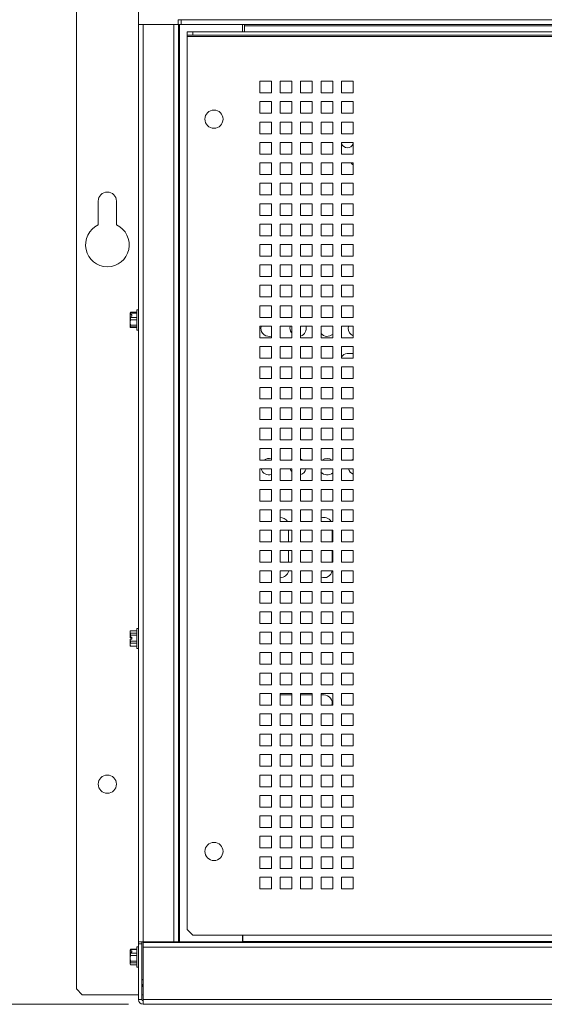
# Paper-space layout '3' of a CAD drawing. Header units: inches. Extents: x 1 to 109, y 1 to 85.
# Tile 34 of 44: x 38 to 47, y 49 to 65. Entities that reach past the tile are written whole.
import ezdxf

# ---------------------------------------------------------------- set-up
doc = ezdxf.new("R2010")
doc.units = ezdxf.units.IN
doc.header["$MEASUREMENT"] = 0
doc.styles.add('SLDTEXTSTYLE0', font='GOTHIC.TTF', dxfattribs={"width": 0.913})
doc.dimstyles.new('SLDDIMSTYLE0', dxfattribs={"dimtxt": 0.625, "dimasz": 0.65, "dimexe": 0, "dimexo": 0.0625, "dimgap": 0.15625, "dimtad": 0, "dimtih": 1, "dimtoh": 1, "dimrnd": 1e-09, "dimzin": 12, "dimdsep": 46, "dimtxsty": 'SLDTEXTSTYLE0', "dimsah": 1, "dimcen": 0.09, "dimadec": 0, "dimazin": 3, "dimtfac": 1, "dimtofl": 0, "dimtmove": 0, "dimatfit": 3, "dimfxl": 1, "dimfrac": 2, "dimtolj": 1, "dimtzin": 12, "dimarcsym": 0})

# ---------------------------------------------------------------- blocks, each defined once
blk = doc.blocks.new('_D_40')
at = {"color": 7, "linetype": 'Continuous', "lineweight": 0, "ltscale": 5}
for p, q in [((39.9, 72.156), (31.827, 72.156)), ((32.452, 72.156), (32.452, 62.49)), ((32.452, 48.512), (32.452, 61.498)), ((40.04, 48.512), (31.827, 48.512))]:
    blk.add_line(p, q, dxfattribs=at)
for points in [[(32.452, 72.156), (32.352, 71.506), (32.552, 71.506)], [(32.452, 48.512), (32.552, 49.162), (32.352, 49.162)]]:
    blk.add_solid(points, dxfattribs=at)
at = {"color": 7, "linetype": 'Continuous', "lineweight": 0, "ltscale": 5, "insert": (31.413, 62.296), "char_height": 0.625, "attachment_point": 1, "style": 'SLDTEXTSTYLE0'}
blk.add_mtext('23.64', dxfattribs=at)

psp = doc.layouts.new('3')

# ---------------------------------------------------------------- linework, layer by layer
at = {"color": 7, "linetype": 'Continuous', "lineweight": 15, "ltscale": 5}
for p, q in [((39.145, 48.776), (39.145, 65.903)), ((40.21, 65.317), (40.21, 65.982)), ((40.89, 65.317), (40.89, 65.397)), ((40.89, 65.397), (40.94, 65.397)), ((40.94, 65.317), (40.94, 65.397)), ((40.94, 65.397), (56.725, 65.397)), ((40.21, 65.317), (40.29, 65.317)), ((40.21, 49.582), (40.21, 65.317)), ((40.277, 65.317), (40.29, 65.317)), ((40.29, 49.582), (40.29, 65.317)), ((40.29, 65.317), (40.815, 65.317)), ((40.815, 65.317), (40.89, 65.317)), ((40.815, 49.582), (40.815, 65.317)), ((40.815, 65.317), (40.895, 65.317)), ((40.895, 65.317), (40.895, 49.582)), ((40.915, 65.317), (40.895, 65.317)), ((40.915, 49.582), (40.915, 65.317)), ((41.995, 65.317), (40.915, 65.317)), ((56.725, 65.317), (40.94, 65.317)), ((41.043, 65.134), (41.043, 65.194)), ((41.043, 65.194), (41.143, 65.194)), ((41.143, 65.194), (41.143, 65.134)), ((56.405, 65.194), (41.143, 65.194)), ((41.995, 65.194), (41.995, 65.317)), ((42.03, 65.297), (42.03, 65.317)), ((42.03, 65.297), (56.18, 65.297)), ((42.03, 65.194), (42.03, 65.297)), ((41.143, 65.134), (41.043, 65.134)), ((41.043, 65.134), (41.043, 65.114)), ((41.043, 65.114), (56.405, 65.114)), ((41.043, 49.796), (41.043, 65.114)), ((56.405, 65.134), (41.143, 65.134)), ((42.493, 64.344), (42.293, 64.344)), ((42.293, 64.344), (42.293, 64.144)), ((42.493, 64.144), (42.493, 64.344)), ((42.843, 64.344), (42.643, 64.344)), ((42.643, 64.344), (42.643, 64.144)), ((42.843, 64.144), (42.843, 64.344)), ((43.193, 64.344), (42.993, 64.344)), ((42.993, 64.344), (42.993, 64.144)), ((43.193, 64.144), (43.193, 64.344)), ((43.543, 64.344), (43.343, 64.344)), ((43.343, 64.344), (43.343, 64.144)), ((43.543, 64.144), (43.543, 64.344)), ((43.893, 64.344), (43.693, 64.344)), ((43.693, 64.344), (43.693, 64.144)), ((43.893, 64.144), (43.893, 64.344)), ((42.293, 64.144), (42.493, 64.144)), ((42.643, 64.144), (42.843, 64.144)), ((42.993, 64.144), (43.193, 64.144)), ((43.343, 64.144), (43.543, 64.144)), ((43.693, 64.144), (43.893, 64.144)), ((42.493, 63.994), (42.293, 63.994)), ((42.293, 63.994), (42.293, 63.794)), ((42.493, 63.794), (42.493, 63.994)), ((42.843, 63.994), (42.643, 63.994)), ((42.643, 63.994), (42.643, 63.794)), ((42.843, 63.794), (42.843, 63.994)), ((43.193, 63.994), (42.993, 63.994)), ((42.993, 63.994), (42.993, 63.794)), ((43.193, 63.794), (43.193, 63.994)), ((43.543, 63.994), (43.343, 63.994)), ((43.343, 63.994), (43.343, 63.794)), ((43.543, 63.794), (43.543, 63.994)), ((43.893, 63.994), (43.693, 63.994)), ((43.693, 63.994), (43.693, 63.794)), ((43.893, 63.794), (43.893, 63.994)), ((42.293, 63.794), (42.493, 63.794)), ((42.643, 63.794), (42.843, 63.794)), ((42.993, 63.794), (43.193, 63.794)), ((43.343, 63.794), (43.543, 63.794)), ((43.693, 63.794), (43.893, 63.794)), ((42.493, 63.644), (42.293, 63.644)), ((42.293, 63.644), (42.293, 63.444)), ((42.493, 63.444), (42.493, 63.644)), ((42.843, 63.644), (42.643, 63.644)), ((42.643, 63.644), (42.643, 63.444)), ((42.843, 63.444), (42.843, 63.644)), ((43.193, 63.644), (42.993, 63.644)), ((42.993, 63.644), (42.993, 63.444)), ((43.193, 63.444), (43.193, 63.644)), ((43.543, 63.644), (43.343, 63.644)), ((43.343, 63.644), (43.343, 63.444)), ((43.543, 63.444), (43.543, 63.644)), ((43.893, 63.644), (43.693, 63.644)), ((43.693, 63.644), (43.693, 63.444)), ((43.893, 63.444), (43.893, 63.644)), ((42.293, 63.444), (42.493, 63.444)), ((42.643, 63.444), (42.843, 63.444)), ((42.993, 63.444), (43.193, 63.444)), ((43.343, 63.444), (43.543, 63.444)), ((43.693, 63.444), (43.893, 63.444)), ((42.493, 63.294), (42.293, 63.294)), ((42.293, 63.294), (42.293, 63.094)), ((42.493, 63.094), (42.493, 63.294)), ((42.843, 63.294), (42.643, 63.294)), ((42.643, 63.294), (42.643, 63.094)), ((42.843, 63.094), (42.843, 63.294)), ((43.193, 63.294), (42.993, 63.294)), ((42.993, 63.294), (42.993, 63.094)), ((43.193, 63.094), (43.193, 63.294)), ((43.543, 63.294), (43.343, 63.294)), ((43.343, 63.294), (43.343, 63.094)), ((43.543, 63.094), (43.543, 63.294)), ((43.893, 63.294), (43.693, 63.294)), ((43.693, 63.294), (43.693, 63.094)), ((43.893, 63.094), (43.893, 63.294)), ((42.293, 63.094), (42.493, 63.094)), ((42.643, 63.094), (42.843, 63.094)), ((42.993, 63.094), (43.193, 63.094)), ((43.343, 63.094), (43.543, 63.094)), ((43.693, 63.094), (43.893, 63.094)), ((43.893, 63.096), (43.889, 63.094)), ((42.493, 62.944), (42.293, 62.944)), ((42.293, 62.944), (42.293, 62.744)), ((42.493, 62.744), (42.493, 62.944)), ((42.843, 62.944), (42.643, 62.944)), ((42.643, 62.944), (42.643, 62.744)), ((42.843, 62.744), (42.843, 62.944)), ((43.193, 62.944), (42.993, 62.944)), ((42.993, 62.944), (42.993, 62.744)), ((43.193, 62.744), (43.193, 62.944)), ((43.543, 62.944), (43.343, 62.944)), ((43.343, 62.944), (43.343, 62.744)), ((43.543, 62.744), (43.543, 62.944)), ((43.893, 62.944), (43.693, 62.944)), ((43.693, 62.944), (43.693, 62.744)), ((43.893, 62.744), (43.893, 62.944)), ((42.293, 62.744), (42.493, 62.744)), ((42.643, 62.744), (42.843, 62.744)), ((42.993, 62.744), (43.193, 62.744)), ((43.343, 62.744), (43.543, 62.744)), ((43.693, 62.744), (43.893, 62.744)), ((42.493, 62.594), (42.293, 62.594)), ((42.293, 62.594), (42.293, 62.394)), ((42.493, 62.394), (42.493, 62.594)), ((42.843, 62.594), (42.643, 62.594)), ((42.643, 62.594), (42.643, 62.394)), ((42.843, 62.394), (42.843, 62.594)), ((43.193, 62.594), (42.993, 62.594)), ((42.993, 62.594), (42.993, 62.394)), ((43.193, 62.394), (43.193, 62.594)), ((43.543, 62.594), (43.343, 62.594)), ((43.343, 62.594), (43.343, 62.394)), ((43.543, 62.394), (43.543, 62.594)), ((43.893, 62.594), (43.693, 62.594)), ((43.693, 62.594), (43.693, 62.394)), ((43.893, 62.394), (43.893, 62.594)), ((42.293, 62.394), (42.493, 62.394)), ((42.643, 62.394), (42.843, 62.394)), ((42.993, 62.394), (43.193, 62.394)), ((43.343, 62.394), (43.543, 62.394)), ((43.693, 62.394), (43.893, 62.394)), ((39.52, 62.288), (39.52, 61.879)), ((39.832, 61.879), (39.832, 62.288)), ((42.493, 62.244), (42.293, 62.244)), ((42.293, 62.244), (42.293, 62.044)), ((42.493, 62.044), (42.493, 62.244)), ((42.843, 62.244), (42.643, 62.244)), ((42.643, 62.244), (42.643, 62.044)), ((42.843, 62.044), (42.843, 62.244)), ((43.193, 62.244), (42.993, 62.244)), ((42.993, 62.244), (42.993, 62.044)), ((43.193, 62.044), (43.193, 62.244)), ((43.543, 62.244), (43.343, 62.244)), ((43.343, 62.244), (43.343, 62.044)), ((43.543, 62.044), (43.543, 62.244)), ((43.893, 62.244), (43.693, 62.244)), ((43.693, 62.244), (43.693, 62.044)), ((43.893, 62.044), (43.893, 62.244)), ((42.293, 62.044), (42.493, 62.044)), ((42.643, 62.044), (42.843, 62.044)), ((42.993, 62.044), (43.193, 62.044)), ((43.343, 62.044), (43.543, 62.044)), ((43.693, 62.044), (43.893, 62.044)), ((42.493, 61.894), (42.293, 61.894)), ((42.293, 61.894), (42.293, 61.694)), ((42.493, 61.694), (42.493, 61.894)), ((42.843, 61.894), (42.643, 61.894)), ((42.643, 61.894), (42.643, 61.694)), ((42.843, 61.694), (42.843, 61.894)), ((43.193, 61.894), (42.993, 61.894)), ((42.993, 61.894), (42.993, 61.694)), ((43.193, 61.694), (43.193, 61.894)), ((43.543, 61.894), (43.343, 61.894)), ((43.343, 61.894), (43.343, 61.694)), ((43.543, 61.694), (43.543, 61.894)), ((43.893, 61.894), (43.693, 61.894)), ((43.693, 61.894), (43.693, 61.694)), ((43.893, 61.694), (43.893, 61.894)), ((42.293, 61.694), (42.493, 61.694)), ((42.643, 61.694), (42.843, 61.694)), ((42.993, 61.694), (43.193, 61.694)), ((43.343, 61.694), (43.543, 61.694)), ((43.693, 61.694), (43.893, 61.694)), ((42.493, 61.544), (42.293, 61.544)), ((42.293, 61.544), (42.293, 61.344)), ((42.493, 61.344), (42.493, 61.544)), ((42.843, 61.544), (42.643, 61.544)), ((42.643, 61.544), (42.643, 61.344)), ((42.843, 61.344), (42.843, 61.544)), ((43.193, 61.544), (42.993, 61.544)), ((42.993, 61.544), (42.993, 61.344)), ((43.193, 61.344), (43.193, 61.544)), ((43.543, 61.544), (43.343, 61.544)), ((43.343, 61.544), (43.343, 61.344)), ((43.543, 61.344), (43.543, 61.544)), ((43.893, 61.544), (43.693, 61.544)), ((43.693, 61.544), (43.693, 61.344)), ((43.893, 61.344), (43.893, 61.544)), ((42.293, 61.344), (42.493, 61.344)), ((42.643, 61.344), (42.843, 61.344)), ((42.993, 61.344), (43.193, 61.344)), ((43.343, 61.344), (43.543, 61.344)), ((43.693, 61.344), (43.893, 61.344)), ((42.493, 61.194), (42.293, 61.194)), ((42.293, 61.194), (42.293, 60.994)), ((42.493, 60.994), (42.493, 61.194)), ((42.843, 61.194), (42.643, 61.194)), ((42.643, 61.194), (42.643, 60.994)), ((42.843, 60.994), (42.843, 61.194)), ((43.193, 61.194), (42.993, 61.194)), ((42.993, 61.194), (42.993, 60.994)), ((43.193, 60.994), (43.193, 61.194)), ((43.543, 61.194), (43.343, 61.194)), ((43.343, 61.194), (43.343, 60.994)), ((43.543, 60.994), (43.543, 61.194)), ((43.893, 61.194), (43.693, 61.194)), ((43.693, 61.194), (43.693, 60.994)), ((43.893, 60.994), (43.893, 61.194)), ((42.293, 60.994), (42.493, 60.994)), ((42.643, 60.994), (42.843, 60.994)), ((42.993, 60.994), (43.193, 60.994)), ((43.343, 60.994), (43.543, 60.994)), ((43.693, 60.994), (43.893, 60.994)), ((42.493, 60.844), (42.293, 60.844)), ((42.293, 60.844), (42.293, 60.644)), ((42.493, 60.644), (42.493, 60.844)), ((42.843, 60.844), (42.643, 60.844)), ((42.643, 60.844), (42.643, 60.644)), ((42.843, 60.644), (42.843, 60.844)), ((43.193, 60.844), (42.993, 60.844)), ((42.993, 60.844), (42.993, 60.644)), ((43.193, 60.644), (43.193, 60.844)), ((43.543, 60.844), (43.343, 60.844)), ((43.343, 60.844), (43.343, 60.644)), ((43.543, 60.644), (43.543, 60.844)), ((43.893, 60.844), (43.693, 60.844)), ((43.693, 60.844), (43.693, 60.644)), ((43.893, 60.644), (43.893, 60.844)), ((42.293, 60.644), (42.493, 60.644)), ((42.643, 60.644), (42.843, 60.644)), ((42.993, 60.644), (43.193, 60.644)), ((43.343, 60.644), (43.543, 60.644)), ((43.693, 60.644), (43.893, 60.644)), ((42.493, 60.494), (42.293, 60.494)), ((42.293, 60.494), (42.293, 60.294)), ((42.493, 60.294), (42.493, 60.494)), ((42.843, 60.494), (42.643, 60.494)), ((42.643, 60.494), (42.643, 60.294)), ((42.843, 60.294), (42.843, 60.494)), ((43.193, 60.494), (42.993, 60.494)), ((42.993, 60.494), (42.993, 60.294)), ((43.193, 60.294), (43.193, 60.494)), ((43.543, 60.494), (43.343, 60.494)), ((43.343, 60.494), (43.343, 60.294)), ((43.543, 60.294), (43.543, 60.494)), ((43.893, 60.494), (43.693, 60.494)), ((43.693, 60.494), (43.693, 60.294)), ((43.893, 60.294), (43.893, 60.494)), ((40.069, 60.372), (40.073, 60.381)), ((40.069, 60.34), (40.069, 60.374)), ((40.097, 60.341), (40.069, 60.341)), ((40.069, 60.34), (40.069, 60.341)), ((40.069, 60.34), (40.069, 60.316)), ((40.069, 60.317), (40.069, 60.316)), ((40.069, 60.317), (40.073, 60.291)), ((40.097, 60.317), (40.069, 60.317)), ((40.069, 60.205), (40.069, 60.316)), ((40.073, 60.381), (40.073, 60.367)), ((40.073, 60.381), (40.182, 60.381)), ((40.182, 60.367), (40.073, 60.367)), ((40.073, 60.291), (40.073, 60.252)), ((40.073, 60.291), (40.182, 60.291)), ((40.097, 60.317), (40.097, 60.341)), ((40.21, 60.423), (40.182, 60.423)), ((40.182, 60.423), (40.182, 60.075)), ((42.293, 60.294), (42.493, 60.294)), ((42.643, 60.294), (42.843, 60.294)), ((42.993, 60.294), (43.193, 60.294)), ((43.343, 60.294), (43.543, 60.294)), ((43.693, 60.294), (43.893, 60.294)), ((40.073, 60.252), (40.069, 60.205)), ((40.069, 60.205), (40.073, 60.159)), ((40.069, 60.126), (40.069, 60.205)), ((40.073, 60.134), (40.069, 60.126)), ((40.069, 60.126), (40.073, 60.118)), ((40.182, 60.252), (40.073, 60.252)), ((40.073, 60.159), (40.182, 60.159)), ((40.073, 60.159), (40.073, 60.134)), ((40.182, 60.134), (40.073, 60.134)), ((42.493, 60.144), (42.293, 60.144)), ((42.293, 60.144), (42.293, 59.944)), ((42.493, 59.944), (42.493, 60.144)), ((42.843, 60.144), (42.643, 60.144)), ((42.643, 60.144), (42.643, 59.944)), ((42.843, 59.944), (42.843, 60.144)), ((43.193, 60.144), (42.993, 60.144)), ((42.993, 60.144), (42.993, 59.944)), ((43.193, 59.944), (43.193, 60.144)), ((43.543, 60.144), (43.343, 60.144)), ((43.343, 60.144), (43.343, 59.944)), ((43.543, 59.944), (43.543, 60.144)), ((43.893, 60.144), (43.693, 60.144)), ((43.693, 60.144), (43.693, 59.944)), ((43.893, 59.944), (43.893, 60.144)), ((40.073, 60.118), (40.182, 60.118)), ((40.182, 60.075), (40.21, 60.075)), ((42.293, 59.944), (42.493, 59.944)), ((42.493, 59.794), (42.293, 59.794)), ((42.293, 59.794), (42.293, 59.594)), ((42.493, 59.594), (42.493, 59.794)), ((42.643, 59.944), (42.843, 59.944)), ((42.843, 59.794), (42.643, 59.794)), ((42.643, 59.794), (42.643, 59.594)), ((42.843, 59.594), (42.843, 59.794)), ((42.993, 59.944), (43.193, 59.944)), ((43.193, 59.794), (42.993, 59.794)), ((42.993, 59.794), (42.993, 59.594)), ((43.193, 59.594), (43.193, 59.794)), ((43.343, 59.944), (43.543, 59.944)), ((43.543, 59.794), (43.343, 59.794)), ((43.343, 59.794), (43.343, 59.594)), ((43.543, 59.594), (43.543, 59.794)), ((43.693, 59.944), (43.893, 59.944)), ((43.893, 59.794), (43.693, 59.794)), ((43.693, 59.794), (43.693, 59.594)), ((43.893, 59.594), (43.893, 59.794)), ((43.893, 59.675), (43.793, 59.675)), ((42.293, 59.594), (42.493, 59.594)), ((42.493, 59.444), (42.293, 59.444)), ((42.293, 59.444), (42.293, 59.244)), ((42.493, 59.244), (42.493, 59.444)), ((42.643, 59.594), (42.843, 59.594)), ((42.843, 59.444), (42.643, 59.444)), ((42.643, 59.444), (42.643, 59.244)), ((42.843, 59.244), (42.843, 59.444)), ((42.993, 59.594), (43.193, 59.594)), ((43.193, 59.444), (42.993, 59.444)), ((42.993, 59.444), (42.993, 59.244)), ((43.193, 59.244), (43.193, 59.444)), ((43.343, 59.594), (43.543, 59.594)), ((43.543, 59.444), (43.343, 59.444)), ((43.343, 59.444), (43.343, 59.244)), ((43.543, 59.244), (43.543, 59.444)), ((43.693, 59.594), (43.893, 59.594)), ((43.893, 59.444), (43.693, 59.444)), ((43.693, 59.444), (43.693, 59.244)), ((43.893, 59.244), (43.893, 59.444)), ((42.293, 59.244), (42.493, 59.244)), ((42.643, 59.244), (42.843, 59.244)), ((42.993, 59.244), (43.193, 59.244)), ((43.343, 59.244), (43.543, 59.244)), ((43.693, 59.244), (43.893, 59.244)), ((42.493, 59.094), (42.293, 59.094)), ((42.293, 59.094), (42.293, 58.894)), ((42.493, 58.894), (42.493, 59.094)), ((42.843, 59.094), (42.643, 59.094)), ((42.643, 59.094), (42.643, 58.894)), ((42.843, 58.894), (42.843, 59.094)), ((43.193, 59.094), (42.993, 59.094)), ((42.993, 59.094), (42.993, 58.894)), ((43.193, 58.894), (43.193, 59.094)), ((43.543, 59.094), (43.343, 59.094)), ((43.343, 59.094), (43.343, 58.894)), ((43.543, 58.894), (43.543, 59.094)), ((43.893, 59.094), (43.693, 59.094)), ((43.693, 59.094), (43.693, 58.894)), ((43.893, 58.894), (43.893, 59.094)), ((42.293, 58.894), (42.493, 58.894)), ((42.643, 58.894), (42.843, 58.894)), ((42.993, 58.894), (43.193, 58.894)), ((43.343, 58.894), (43.543, 58.894)), ((43.693, 58.894), (43.893, 58.894)), ((42.493, 58.744), (42.293, 58.744)), ((42.293, 58.744), (42.293, 58.544)), ((42.493, 58.544), (42.493, 58.744)), ((42.843, 58.744), (42.643, 58.744)), ((42.643, 58.744), (42.643, 58.544)), ((42.843, 58.544), (42.843, 58.744)), ((43.193, 58.744), (42.993, 58.744)), ((42.993, 58.744), (42.993, 58.544)), ((43.193, 58.544), (43.193, 58.744)), ((43.543, 58.744), (43.343, 58.744)), ((43.343, 58.744), (43.343, 58.544)), ((43.543, 58.544), (43.543, 58.744)), ((43.893, 58.744), (43.693, 58.744)), ((43.693, 58.744), (43.693, 58.544)), ((43.893, 58.544), (43.893, 58.744)), ((42.293, 58.544), (42.493, 58.544)), ((42.643, 58.544), (42.843, 58.544)), ((42.993, 58.544), (43.193, 58.544)), ((43.343, 58.544), (43.543, 58.544)), ((43.693, 58.544), (43.893, 58.544)), ((42.493, 58.394), (42.293, 58.394)), ((42.293, 58.394), (42.293, 58.194)), ((42.493, 58.194), (42.493, 58.394)), ((42.843, 58.394), (42.643, 58.394)), ((42.643, 58.394), (42.643, 58.194)), ((42.843, 58.194), (42.843, 58.394)), ((43.193, 58.394), (42.993, 58.394)), ((42.993, 58.394), (42.993, 58.194)), ((43.193, 58.194), (43.193, 58.394)), ((43.543, 58.394), (43.343, 58.394)), ((43.343, 58.394), (43.343, 58.194)), ((43.543, 58.194), (43.543, 58.394)), ((43.893, 58.394), (43.693, 58.394)), ((43.693, 58.394), (43.693, 58.194)), ((43.893, 58.194), (43.893, 58.394)), ((42.293, 58.194), (42.493, 58.194)), ((42.643, 58.194), (42.843, 58.194)), ((42.993, 58.194), (43.193, 58.194)), ((43.343, 58.194), (43.543, 58.194)), ((43.693, 58.194), (43.893, 58.194)), ((42.493, 58.044), (42.293, 58.044)), ((42.293, 58.044), (42.293, 57.844)), ((42.493, 57.844), (42.493, 58.044)), ((42.843, 58.044), (42.643, 58.044)), ((42.643, 58.044), (42.643, 57.844)), ((42.843, 57.844), (42.843, 58.044)), ((43.193, 58.044), (42.993, 58.044)), ((42.993, 58.044), (42.993, 57.844)), ((43.193, 57.844), (43.193, 58.044)), ((43.543, 58.044), (43.343, 58.044)), ((43.343, 58.044), (43.343, 57.844)), ((43.543, 57.844), (43.543, 58.044)), ((43.893, 58.044), (43.693, 58.044)), ((43.693, 58.044), (43.693, 57.844)), ((43.893, 57.844), (43.893, 58.044)), ((42.293, 57.844), (42.493, 57.844)), ((42.643, 57.844), (42.843, 57.844)), ((42.993, 57.844), (43.193, 57.844)), ((43.343, 57.844), (43.543, 57.844)), ((43.693, 57.844), (43.893, 57.844)), ((42.493, 57.694), (42.293, 57.694)), ((42.293, 57.694), (42.293, 57.494)), ((42.493, 57.494), (42.493, 57.694)), ((42.843, 57.694), (42.643, 57.694)), ((42.643, 57.694), (42.643, 57.494)), ((42.843, 57.494), (42.843, 57.694)), ((43.193, 57.694), (42.993, 57.694)), ((42.993, 57.694), (42.993, 57.494)), ((43.193, 57.494), (43.193, 57.694)), ((43.543, 57.694), (43.343, 57.694)), ((43.343, 57.694), (43.343, 57.494)), ((43.543, 57.494), (43.543, 57.694)), ((43.893, 57.694), (43.693, 57.694)), ((43.693, 57.694), (43.693, 57.494)), ((43.893, 57.494), (43.893, 57.694)), ((42.293, 57.494), (42.493, 57.494)), ((42.643, 57.494), (42.843, 57.494)), ((42.993, 57.494), (43.193, 57.494)), ((43.343, 57.494), (43.543, 57.494)), ((43.693, 57.494), (43.893, 57.494)), ((42.493, 57.344), (42.293, 57.344)), ((42.293, 57.344), (42.293, 57.144)), ((42.493, 57.144), (42.493, 57.344)), ((42.843, 57.344), (42.643, 57.344)), ((42.643, 57.344), (42.643, 57.144)), ((42.843, 57.144), (42.843, 57.344)), ((43.193, 57.344), (42.993, 57.344)), ((42.993, 57.344), (42.993, 57.144)), ((43.193, 57.144), (43.193, 57.344)), ((43.543, 57.344), (43.343, 57.344)), ((43.343, 57.344), (43.343, 57.144)), ((43.543, 57.144), (43.543, 57.344)), ((43.893, 57.344), (43.693, 57.344)), ((43.693, 57.344), (43.693, 57.144)), ((43.893, 57.144), (43.893, 57.344)), ((42.293, 57.144), (42.493, 57.144)), ((42.643, 57.144), (42.843, 57.144)), ((42.993, 57.144), (43.193, 57.144)), ((43.343, 57.144), (43.543, 57.144)), ((43.693, 57.144), (43.893, 57.144)), ((42.493, 56.994), (42.293, 56.994)), ((42.293, 56.994), (42.293, 56.794)), ((42.493, 56.794), (42.493, 56.994)), ((42.843, 56.994), (42.643, 56.994)), ((42.643, 56.994), (42.643, 56.794)), ((42.843, 56.794), (42.843, 56.994)), ((43.193, 56.994), (42.993, 56.994)), ((42.993, 56.994), (42.993, 56.794)), ((43.193, 56.794), (43.193, 56.994)), ((43.543, 56.994), (43.343, 56.994)), ((43.343, 56.994), (43.343, 56.794)), ((43.543, 56.794), (43.543, 56.994)), ((43.893, 56.994), (43.693, 56.994)), ((43.693, 56.994), (43.693, 56.794)), ((43.893, 56.794), (43.893, 56.994)), ((42.293, 56.794), (42.493, 56.794)), ((42.643, 56.794), (42.843, 56.794)), ((42.993, 56.794), (43.193, 56.794)), ((43.343, 56.794), (43.543, 56.794)), ((43.693, 56.794), (43.893, 56.794)), ((42.493, 56.644), (42.293, 56.644)), ((42.293, 56.644), (42.293, 56.444)), ((42.493, 56.444), (42.493, 56.644)), ((42.843, 56.644), (42.643, 56.644)), ((42.643, 56.644), (42.643, 56.444)), ((42.786, 56.644), (42.786, 56.444)), ((42.843, 56.444), (42.843, 56.644)), ((43.193, 56.644), (42.993, 56.644)), ((42.993, 56.644), (42.993, 56.444)), ((43.193, 56.444), (43.193, 56.644)), ((43.543, 56.644), (43.343, 56.644)), ((43.343, 56.644), (43.343, 56.444)), ((43.537, 56.644), (43.537, 56.444)), ((43.543, 56.444), (43.543, 56.644)), ((43.893, 56.644), (43.693, 56.644)), ((43.693, 56.644), (43.693, 56.444)), ((43.893, 56.444), (43.893, 56.644)), ((42.293, 56.444), (42.493, 56.444)), ((42.643, 56.444), (42.843, 56.444)), ((42.993, 56.444), (43.193, 56.444)), ((43.343, 56.444), (43.543, 56.444)), ((43.693, 56.444), (43.893, 56.444)), ((42.493, 56.294), (42.293, 56.294)), ((42.293, 56.294), (42.293, 56.094)), ((42.493, 56.094), (42.493, 56.294)), ((42.843, 56.294), (42.643, 56.294)), ((42.643, 56.294), (42.643, 56.094)), ((42.786, 56.294), (42.786, 56.094)), ((42.843, 56.094), (42.843, 56.294)), ((43.193, 56.294), (42.993, 56.294)), ((42.993, 56.294), (42.993, 56.094)), ((43.193, 56.094), (43.193, 56.294)), ((43.543, 56.294), (43.343, 56.294)), ((43.343, 56.294), (43.343, 56.094)), ((43.537, 56.294), (43.537, 56.094)), ((43.543, 56.094), (43.543, 56.294)), ((43.893, 56.294), (43.693, 56.294)), ((43.693, 56.294), (43.693, 56.094)), ((43.893, 56.094), (43.893, 56.294)), ((42.293, 56.094), (42.493, 56.094)), ((42.643, 56.094), (42.843, 56.094)), ((42.993, 56.094), (43.193, 56.094)), ((43.343, 56.094), (43.543, 56.094)), ((43.693, 56.094), (43.893, 56.094)), ((42.493, 55.944), (42.293, 55.944)), ((42.293, 55.944), (42.293, 55.744)), ((42.493, 55.744), (42.493, 55.944)), ((42.843, 55.944), (42.643, 55.944)), ((42.643, 55.944), (42.643, 55.744)), ((42.843, 55.744), (42.843, 55.944)), ((43.193, 55.944), (42.993, 55.944)), ((42.993, 55.944), (42.993, 55.744)), ((43.193, 55.744), (43.193, 55.944)), ((43.543, 55.944), (43.343, 55.944)), ((43.343, 55.944), (43.343, 55.744)), ((43.543, 55.744), (43.543, 55.944)), ((43.893, 55.944), (43.693, 55.944)), ((43.693, 55.944), (43.693, 55.744)), ((43.893, 55.744), (43.893, 55.944)), ((42.293, 55.744), (42.493, 55.744)), ((42.643, 55.744), (42.843, 55.744)), ((42.993, 55.744), (43.193, 55.744)), ((43.343, 55.744), (43.543, 55.744)), ((43.693, 55.744), (43.893, 55.744)), ((42.493, 55.594), (42.293, 55.594)), ((42.293, 55.594), (42.293, 55.394)), ((42.493, 55.394), (42.493, 55.594)), ((42.843, 55.594), (42.643, 55.594)), ((42.643, 55.594), (42.643, 55.394)), ((42.843, 55.394), (42.843, 55.594)), ((43.193, 55.594), (42.993, 55.594)), ((42.993, 55.594), (42.993, 55.394)), ((43.193, 55.394), (43.193, 55.594)), ((43.543, 55.594), (43.343, 55.594)), ((43.343, 55.594), (43.343, 55.394)), ((43.543, 55.394), (43.543, 55.594)), ((43.893, 55.594), (43.693, 55.594)), ((43.693, 55.594), (43.693, 55.394)), ((43.893, 55.394), (43.893, 55.594)), ((42.293, 55.394), (42.493, 55.394)), ((42.643, 55.394), (42.843, 55.394)), ((42.993, 55.394), (43.193, 55.394)), ((43.343, 55.394), (43.543, 55.394)), ((43.693, 55.394), (43.893, 55.394)), ((42.493, 55.244), (42.293, 55.244)), ((42.293, 55.244), (42.293, 55.044)), ((42.493, 55.044), (42.493, 55.244)), ((42.843, 55.244), (42.643, 55.244)), ((42.643, 55.244), (42.643, 55.044)), ((42.843, 55.044), (42.843, 55.244)), ((43.193, 55.244), (42.993, 55.244)), ((42.993, 55.244), (42.993, 55.044)), ((43.193, 55.044), (43.193, 55.244)), ((43.543, 55.244), (43.343, 55.244)), ((43.343, 55.244), (43.343, 55.044)), ((43.543, 55.044), (43.543, 55.244)), ((43.893, 55.244), (43.693, 55.244)), ((43.693, 55.244), (43.693, 55.044)), ((43.893, 55.044), (43.893, 55.244)), ((40.073, 54.92), (40.069, 54.911)), ((40.073, 54.92), (40.069, 54.897)), ((40.069, 54.897), (40.069, 54.911)), ((40.069, 54.897), (40.073, 54.875)), ((40.069, 54.808), (40.069, 54.897)), ((40.182, 54.92), (40.073, 54.92)), ((40.182, 54.92), (40.073, 54.92)), ((40.073, 54.92), (40.073, 54.92)), ((40.21, 54.96), (40.182, 54.96)), ((40.182, 54.96), (40.182, 54.612)), ((42.293, 55.044), (42.493, 55.044)), ((42.493, 54.894), (42.293, 54.894)), ((42.293, 54.894), (42.293, 54.694)), ((42.493, 54.694), (42.493, 54.894)), ((42.643, 55.044), (42.843, 55.044)), ((42.843, 54.894), (42.643, 54.894)), ((42.643, 54.894), (42.643, 54.694)), ((42.843, 54.694), (42.843, 54.894)), ((42.993, 55.044), (43.193, 55.044)), ((43.193, 54.894), (42.993, 54.894)), ((42.993, 54.894), (42.993, 54.694)), ((43.193, 54.694), (43.193, 54.894)), ((43.343, 55.044), (43.543, 55.044)), ((43.543, 54.894), (43.343, 54.894)), ((43.343, 54.894), (43.343, 54.694)), ((43.543, 54.694), (43.543, 54.894)), ((43.693, 55.044), (43.893, 55.044)), ((43.893, 54.894), (43.693, 54.894)), ((43.693, 54.894), (43.693, 54.694)), ((43.893, 54.694), (43.893, 54.894)), ((40.097, 54.808), (40.069, 54.808)), ((40.069, 54.808), (40.069, 54.808)), ((40.069, 54.808), (40.069, 54.795)), ((40.069, 54.795), (40.069, 54.795)), ((40.097, 54.795), (40.069, 54.795)), ((40.069, 54.681), (40.069, 54.777)), ((40.069, 54.777), (40.069, 54.777)), ((40.069, 54.777), (40.073, 54.743)), ((40.097, 54.777), (40.069, 54.777)), ((40.073, 54.875), (40.073, 54.842)), ((40.073, 54.875), (40.182, 54.875)), ((40.182, 54.842), (40.073, 54.842)), ((40.073, 54.743), (40.073, 54.708)), ((40.073, 54.743), (40.182, 54.743)), ((40.097, 54.777), (40.097, 54.808)), ((40.073, 54.708), (40.069, 54.681)), ((40.069, 54.681), (40.073, 54.654)), ((40.069, 54.661), (40.069, 54.681)), ((40.069, 54.661), (40.073, 54.652)), ((40.182, 54.708), (40.073, 54.708)), ((40.073, 54.654), (40.182, 54.654)), ((40.073, 54.654), (40.073, 54.652)), ((40.073, 54.652), (40.182, 54.652)), ((40.182, 54.612), (40.21, 54.612)), ((42.293, 54.694), (42.493, 54.694)), ((42.643, 54.694), (42.843, 54.694)), ((42.993, 54.694), (43.193, 54.694)), ((43.343, 54.694), (43.543, 54.694)), ((43.693, 54.694), (43.893, 54.694)), ((42.493, 54.544), (42.293, 54.544)), ((42.293, 54.544), (42.293, 54.344)), ((42.493, 54.344), (42.493, 54.544)), ((42.843, 54.544), (42.643, 54.544)), ((42.643, 54.544), (42.643, 54.344)), ((42.843, 54.344), (42.843, 54.544)), ((43.193, 54.544), (42.993, 54.544)), ((42.993, 54.544), (42.993, 54.344)), ((43.193, 54.344), (43.193, 54.544)), ((43.543, 54.544), (43.343, 54.544)), ((43.343, 54.544), (43.343, 54.344)), ((43.543, 54.344), (43.543, 54.544)), ((43.893, 54.544), (43.693, 54.544)), ((43.693, 54.544), (43.693, 54.344)), ((43.893, 54.344), (43.893, 54.544)), ((42.293, 54.344), (42.493, 54.344)), ((42.643, 54.344), (42.843, 54.344)), ((42.993, 54.344), (43.193, 54.344)), ((43.343, 54.344), (43.543, 54.344)), ((43.693, 54.344), (43.893, 54.344)), ((42.493, 54.194), (42.293, 54.194)), ((42.293, 54.194), (42.293, 53.994)), ((42.493, 53.994), (42.493, 54.194)), ((42.843, 54.194), (42.643, 54.194)), ((42.643, 54.194), (42.643, 53.994)), ((42.843, 53.994), (42.843, 54.194)), ((43.193, 54.194), (42.993, 54.194)), ((42.993, 54.194), (42.993, 53.994)), ((43.193, 53.994), (43.193, 54.194)), ((43.543, 54.194), (43.343, 54.194)), ((43.343, 54.194), (43.343, 53.994)), ((43.543, 53.994), (43.543, 54.194)), ((43.893, 54.194), (43.693, 54.194)), ((43.693, 54.194), (43.693, 53.994)), ((43.893, 53.994), (43.893, 54.194)), ((42.293, 53.994), (42.493, 53.994)), ((42.643, 53.994), (42.843, 53.994)), ((42.993, 53.994), (43.193, 53.994)), ((43.343, 53.994), (43.543, 53.994)), ((43.693, 53.994), (43.893, 53.994)), ((42.493, 53.844), (42.293, 53.844)), ((42.293, 53.844), (42.293, 53.644)), ((42.493, 53.644), (42.493, 53.844)), ((42.843, 53.844), (42.643, 53.844)), ((42.643, 53.844), (42.643, 53.644)), ((42.843, 53.819), (42.645, 53.819)), ((42.843, 53.644), (42.843, 53.844)), ((43.193, 53.844), (42.993, 53.844)), ((42.993, 53.844), (42.993, 53.644)), ((43.193, 53.819), (42.993, 53.819)), ((43.193, 53.644), (43.193, 53.844)), ((43.543, 53.844), (43.343, 53.844)), ((43.343, 53.844), (43.343, 53.644)), ((43.395, 53.819), (43.343, 53.819)), ((43.543, 53.644), (43.543, 53.844)), ((43.893, 53.844), (43.693, 53.844)), ((43.693, 53.844), (43.693, 53.644)), ((43.893, 53.644), (43.893, 53.844)), ((42.293, 53.644), (42.493, 53.644)), ((42.643, 53.644), (42.843, 53.644)), ((42.993, 53.644), (43.193, 53.644)), ((43.343, 53.644), (43.543, 53.644)), ((43.693, 53.644), (43.893, 53.644)), ((42.493, 53.494), (42.293, 53.494)), ((42.293, 53.494), (42.293, 53.294)), ((42.493, 53.294), (42.493, 53.494)), ((42.843, 53.494), (42.643, 53.494)), ((42.643, 53.494), (42.643, 53.294)), ((42.843, 53.294), (42.843, 53.494)), ((43.193, 53.494), (42.993, 53.494)), ((42.993, 53.494), (42.993, 53.294)), ((43.193, 53.294), (43.193, 53.494)), ((43.543, 53.494), (43.343, 53.494)), ((43.343, 53.494), (43.343, 53.294)), ((43.543, 53.294), (43.543, 53.494)), ((43.893, 53.494), (43.693, 53.494)), ((43.693, 53.494), (43.693, 53.294)), ((43.893, 53.294), (43.893, 53.494)), ((42.293, 53.294), (42.493, 53.294)), ((42.643, 53.294), (42.843, 53.294)), ((42.993, 53.294), (43.193, 53.294)), ((43.343, 53.294), (43.543, 53.294)), ((43.693, 53.294), (43.893, 53.294)), ((42.493, 53.144), (42.293, 53.144)), ((42.293, 53.144), (42.293, 52.944)), ((42.493, 52.944), (42.493, 53.144)), ((42.843, 53.144), (42.643, 53.144)), ((42.643, 53.144), (42.643, 52.944)), ((42.843, 52.944), (42.843, 53.144)), ((43.193, 53.144), (42.993, 53.144)), ((42.993, 53.144), (42.993, 52.944)), ((43.193, 52.944), (43.193, 53.144)), ((43.543, 53.144), (43.343, 53.144)), ((43.343, 53.144), (43.343, 52.944)), ((43.543, 52.944), (43.543, 53.144)), ((43.893, 53.144), (43.693, 53.144)), ((43.693, 53.144), (43.693, 52.944)), ((43.893, 52.944), (43.893, 53.144)), ((42.293, 52.944), (42.493, 52.944)), ((42.643, 52.944), (42.843, 52.944)), ((42.993, 52.944), (43.193, 52.944)), ((43.343, 52.944), (43.543, 52.944)), ((43.693, 52.944), (43.893, 52.944)), ((42.493, 52.794), (42.293, 52.794)), ((42.293, 52.794), (42.293, 52.594)), ((42.493, 52.594), (42.493, 52.794)), ((42.843, 52.794), (42.643, 52.794)), ((42.643, 52.794), (42.643, 52.594)), ((42.843, 52.594), (42.843, 52.794)), ((43.193, 52.794), (42.993, 52.794)), ((42.993, 52.794), (42.993, 52.594)), ((43.193, 52.594), (43.193, 52.794)), ((43.543, 52.794), (43.343, 52.794)), ((43.343, 52.794), (43.343, 52.594)), ((43.543, 52.594), (43.543, 52.794)), ((43.893, 52.794), (43.693, 52.794)), ((43.693, 52.794), (43.693, 52.594)), ((43.893, 52.594), (43.893, 52.794)), ((42.293, 52.594), (42.493, 52.594)), ((42.643, 52.594), (42.843, 52.594)), ((42.993, 52.594), (43.193, 52.594)), ((43.343, 52.594), (43.543, 52.594)), ((43.693, 52.594), (43.893, 52.594)), ((42.493, 52.444), (42.293, 52.444)), ((42.293, 52.444), (42.293, 52.244)), ((42.493, 52.244), (42.493, 52.444)), ((42.843, 52.444), (42.643, 52.444)), ((42.643, 52.444), (42.643, 52.244)), ((42.843, 52.244), (42.843, 52.444)), ((43.193, 52.444), (42.993, 52.444)), ((42.993, 52.444), (42.993, 52.244)), ((43.193, 52.244), (43.193, 52.444)), ((43.543, 52.444), (43.343, 52.444)), ((43.343, 52.444), (43.343, 52.244)), ((43.543, 52.244), (43.543, 52.444)), ((43.893, 52.444), (43.693, 52.444)), ((43.693, 52.444), (43.693, 52.244)), ((43.893, 52.244), (43.893, 52.444)), ((42.293, 52.244), (42.493, 52.244)), ((42.643, 52.244), (42.843, 52.244)), ((42.993, 52.244), (43.193, 52.244)), ((43.343, 52.244), (43.543, 52.244)), ((43.693, 52.244), (43.893, 52.244)), ((42.493, 52.094), (42.293, 52.094)), ((42.293, 52.094), (42.293, 51.894)), ((42.493, 51.894), (42.493, 52.094)), ((42.843, 52.094), (42.643, 52.094)), ((42.643, 52.094), (42.643, 51.894)), ((42.843, 51.894), (42.843, 52.094)), ((43.193, 52.094), (42.993, 52.094)), ((42.993, 52.094), (42.993, 51.894)), ((43.193, 51.894), (43.193, 52.094)), ((43.543, 52.094), (43.343, 52.094)), ((43.343, 52.094), (43.343, 51.894)), ((43.543, 51.894), (43.543, 52.094)), ((43.893, 52.094), (43.693, 52.094)), ((43.693, 52.094), (43.693, 51.894)), ((43.893, 51.894), (43.893, 52.094)), ((42.293, 51.894), (42.493, 51.894)), ((42.643, 51.894), (42.843, 51.894)), ((42.993, 51.894), (43.193, 51.894)), ((43.343, 51.894), (43.543, 51.894)), ((43.693, 51.894), (43.893, 51.894)), ((42.493, 51.744), (42.293, 51.744)), ((42.293, 51.744), (42.293, 51.544)), ((42.493, 51.544), (42.493, 51.744)), ((42.843, 51.744), (42.643, 51.744)), ((42.643, 51.744), (42.643, 51.544)), ((42.843, 51.544), (42.843, 51.744)), ((43.193, 51.744), (42.993, 51.744)), ((42.993, 51.744), (42.993, 51.544)), ((43.193, 51.544), (43.193, 51.744)), ((43.543, 51.744), (43.343, 51.744)), ((43.343, 51.744), (43.343, 51.544)), ((43.543, 51.544), (43.543, 51.744)), ((43.893, 51.744), (43.693, 51.744)), ((43.693, 51.744), (43.693, 51.544)), ((43.893, 51.544), (43.893, 51.744)), ((42.293, 51.544), (42.493, 51.544)), ((42.643, 51.544), (42.843, 51.544)), ((42.993, 51.544), (43.193, 51.544)), ((43.343, 51.544), (43.543, 51.544)), ((43.693, 51.544), (43.893, 51.544)), ((42.493, 51.394), (42.293, 51.394)), ((42.293, 51.394), (42.293, 51.194)), ((42.493, 51.194), (42.493, 51.394)), ((42.843, 51.394), (42.643, 51.394)), ((42.643, 51.394), (42.643, 51.194)), ((42.843, 51.194), (42.843, 51.394)), ((43.193, 51.394), (42.993, 51.394)), ((42.993, 51.394), (42.993, 51.194)), ((43.193, 51.194), (43.193, 51.394)), ((43.543, 51.394), (43.343, 51.394)), ((43.343, 51.394), (43.343, 51.194)), ((43.543, 51.194), (43.543, 51.394)), ((43.893, 51.394), (43.693, 51.394)), ((43.693, 51.394), (43.693, 51.194)), ((43.893, 51.194), (43.893, 51.394)), ((42.293, 51.194), (42.493, 51.194)), ((42.643, 51.194), (42.843, 51.194)), ((42.993, 51.194), (43.193, 51.194)), ((43.343, 51.194), (43.543, 51.194)), ((43.693, 51.194), (43.893, 51.194)), ((42.493, 51.044), (42.293, 51.044)), ((42.293, 51.044), (42.293, 50.844)), ((42.493, 50.844), (42.493, 51.044)), ((42.843, 51.044), (42.643, 51.044)), ((42.643, 51.044), (42.643, 50.844)), ((42.843, 50.844), (42.843, 51.044)), ((43.193, 51.044), (42.993, 51.044)), ((42.993, 51.044), (42.993, 50.844)), ((43.193, 50.844), (43.193, 51.044)), ((43.543, 51.044), (43.343, 51.044)), ((43.343, 51.044), (43.343, 50.844)), ((43.543, 50.844), (43.543, 51.044)), ((43.893, 51.044), (43.693, 51.044)), ((43.693, 51.044), (43.693, 50.844)), ((43.893, 50.844), (43.893, 51.044)), ((42.293, 50.844), (42.493, 50.844)), ((42.643, 50.844), (42.843, 50.844)), ((42.993, 50.844), (43.193, 50.844)), ((43.343, 50.844), (43.543, 50.844)), ((43.693, 50.844), (43.893, 50.844)), ((42.493, 50.694), (42.293, 50.694)), ((42.293, 50.694), (42.293, 50.494)), ((42.493, 50.494), (42.493, 50.694)), ((42.843, 50.694), (42.643, 50.694)), ((42.643, 50.694), (42.643, 50.494)), ((42.843, 50.494), (42.843, 50.694)), ((43.193, 50.694), (42.993, 50.694)), ((42.993, 50.694), (42.993, 50.494)), ((43.193, 50.494), (43.193, 50.694)), ((43.543, 50.694), (43.343, 50.694)), ((43.343, 50.694), (43.343, 50.494)), ((43.543, 50.494), (43.543, 50.694)), ((43.893, 50.694), (43.693, 50.694)), ((43.693, 50.694), (43.693, 50.494)), ((43.893, 50.494), (43.893, 50.694)), ((42.293, 50.494), (42.493, 50.494)), ((42.643, 50.494), (42.843, 50.494)), ((42.993, 50.494), (43.193, 50.494)), ((43.343, 50.494), (43.543, 50.494)), ((43.693, 50.494), (43.893, 50.494)), ((41.043, 49.796), (41.143, 49.696)), ((41.143, 49.696), (56.405, 49.696)), ((41.995, 49.582), (41.995, 49.696)), ((42, 49.696), (42, 49.592)), ((40.21, 49.497), (40.182, 49.497)), ((40.182, 49.497), (40.182, 49.149)), ((40.29, 49.582), (40.21, 49.582)), ((40.21, 49.552), (40.21, 49.582)), ((40.21, 48.592), (40.21, 49.552)), ((40.27, 49.552), (40.21, 49.552)), ((40.21, 49.552), (40.27, 49.552)), ((40.21, 49.552), (40.21, 49.552)), ((40.27, 49.552), (40.27, 49.582)), ((40.27, 48.592), (40.27, 49.552)), ((40.27, 49.552), (40.27, 49.552)), ((40.289, 49.582), (40.3, 49.572)), ((40.815, 49.582), (40.29, 49.582)), ((40.29, 49.492), (40.29, 49.572)), ((57.375, 49.572), (40.29, 49.572)), ((40.29, 48.592), (40.29, 49.492)), ((57.375, 49.492), (40.29, 49.492)), ((40.376, 49.582), (40.387, 49.572)), ((40.895, 49.582), (40.815, 49.582)), ((40.895, 49.582), (40.915, 49.582)), ((40.915, 49.582), (41.995, 49.582)), ((42, 49.592), (42, 49.572)), ((40.073, 49.456), (40.069, 49.448)), ((40.069, 49.428), (40.069, 49.448)), ((40.097, 49.429), (40.069, 49.429)), ((40.069, 49.428), (40.069, 49.429)), ((40.069, 49.428), (40.069, 49.408)), ((40.069, 49.409), (40.069, 49.408)), ((40.069, 49.409), (40.073, 49.388)), ((40.097, 49.409), (40.069, 49.409)), ((40.069, 49.302), (40.069, 49.408)), ((40.073, 49.351), (40.069, 49.302)), ((40.073, 49.456), (40.073, 49.457)), ((40.073, 49.457), (40.073, 49.451)), ((40.073, 49.457), (40.182, 49.457)), ((40.182, 49.451), (40.073, 49.451)), ((40.073, 49.388), (40.073, 49.351)), ((40.073, 49.388), (40.182, 49.388)), ((40.182, 49.351), (40.073, 49.351)), ((40.097, 49.409), (40.097, 49.429)), ((40.069, 49.302), (40.073, 49.253)), ((40.069, 49.206), (40.069, 49.302)), ((40.073, 49.223), (40.069, 49.206)), ((40.069, 49.206), (40.073, 49.189)), ((40.069, 49.198), (40.069, 49.206)), ((40.069, 49.198), (40.073, 49.19)), ((40.073, 49.253), (40.182, 49.253)), ((40.073, 49.253), (40.073, 49.223)), ((40.182, 49.223), (40.073, 49.223)), ((40.073, 49.189), (40.182, 49.189)), ((40.182, 49.149), (40.21, 49.149)), ((40.27, 48.925), (40.29, 48.943)), ((39.145, 48.776), (39.245, 48.676)), ((40.21, 48.676), (39.245, 48.676)), ((40.27, 48.592), (40.21, 48.592)), ((40.29, 48.592), (57.375, 48.592)), ((40.29, 48.572), (40.29, 48.592)), ((40.29, 48.572), (40.29, 48.512)), ((57.375, 48.512), (40.29, 48.512))]:
    psp.add_line(p, q, dxfattribs=at)
at = {"color": 8, "linetype": 'Continuous', "lineweight": 15, "ltscale": 5}
psp.add_line((56.425, 49.592), (42, 49.592), dxfattribs=at)
at = {"color": 7, "linetype": 'Continuous', "lineweight": 15, "ltscale": 5, "flags": 128}
for points in [[(42.432, 64.344), (42.442, 64.343), (42.467, 64.344)], [(43.432, 64.344), (43.442, 64.343), (43.467, 64.344)], [(42.314, 60.144), (42.313, 60.138), (42.309, 60.108)], [(42.814, 60.144), (42.813, 60.138), (42.809, 60.108)], [(43.814, 60.144), (43.813, 60.138), (43.809, 60.108)], [(43.893, 57.861), (43.884, 57.857), (43.863, 57.844)]]:
    psp.add_lwpolyline(points, dxfattribs=at)
at = {"color": 7, "linetype": 'Continuous', "lineweight": 15, "ltscale": 25}
for centre in [(41.505, 63.694), (39.676, 52.288), (41.505, 51.134)]:
    psp.add_circle(centre, 0.156, dxfattribs=at)
for centre, radius, start, end in [((43.793, 63.313), 0.109, 203.3142, 336.4216), ((43.95, 63.003), 0.109, 213.0215, 238.4089), ((39.676, 62.288), 0.156, 0, 180), ((39.676, 61.538), 0.375, 114.5823, 65.4177), ((42.95, 60.108), 0.141, 287.7785, 14.6777), ((42.45, 60.108), 0.141, 180, 287.7785), ((42.95, 60.108), 0.14, 180, 220.3346), ((43.45, 60.108), 0.14, 220.3346, 311.3922), ((43.95, 60.108), 0.141, 180, 246.0208), ((43.793, 59.566), 0.109, 90, 156.6858), ((42.45, 57.733), 0.14, 72.2215, 128.0764), ((42.95, 57.733), 0.141, 51.9236, 72.2215), ((43.45, 57.733), 0.141, 51.9236, 128.0764), ((42.45, 57.733), 0.141, 196.2857, 287.7785), ((42.95, 57.733), 0.141, 196.2857, 220.3346), ((42.95, 57.733), 0.141, 287.7785, 343.7143), ((43.45, 57.733), 0.141, 220.3346, 311.3922), ((43.95, 57.733), 0.141, 196.2857, 246.0208), ((42.645, 56.72), 0.141, 31.4989, 91.1164), ((43.395, 56.721), 0.141, 31.19, 111.9532), ((42.645, 55.97), 0.141, 269.1849, 349.1254), ((43.396, 55.971), 0.141, 247.9484, 349.0252), ((43.395, 53.678), 0.14, 345.8276, 90), ((40.368, 48.8), 0.0977, 142.6789, 180), ((40.29, 48.592), 0.0798, 180, 270), ((40.29, 48.592), 0.02, 180, 270)]:
    psp.add_arc(centre, radius, start, end, dxfattribs=at)
at = {"color": 7, "linetype": 'Continuous', "lineweight": 15, "ltscale": 5}
for points, knots in [([(40.073, 60.367), (40.073, 60.365), (40.071, 60.357), (40.07, 60.348), (40.069, 60.341)], [0, 0, 0, 0, 0.168275, 1, 1, 1, 1]), ([(40.073, 54.842), (40.073, 54.84), (40.071, 54.829), (40.07, 54.818), (40.069, 54.808)], [0, 0, 0, 0, 0.168275, 1, 1, 1, 1]), ([(40.073, 49.451), (40.073, 49.45), (40.071, 49.442), (40.07, 49.435), (40.069, 49.429)], [0, 0, 0, 0, 0.1682745, 1, 1, 1, 1]), ([(40.29, 48.672), (40.285, 48.673), (40.273, 48.674), (40.271, 48.675), (40.27, 48.676)], [0, 0, 0, 0, 0.383898, 1, 1, 1, 1]), ([(40.29, 48.672), (40.285, 48.673), (40.273, 48.674), (40.271, 48.675), (40.27, 48.676)], [0, 0, 0, 0, 0.383898, 1, 1, 1, 1])]:
    psp.add_open_spline(points, degree=3, knots=knots, dxfattribs=at)

# ---------------------------------------------------------------- dimensions: what is measured, and where the dimension line sits
at = {"color": 7, "linetype": 'Continuous', "lineweight": 0, "ltscale": 5}
dim = psp.add_linear_dim(base=(32.452, 48.512), p1=(40.15, 72.156), p2=(40.29, 48.512), angle=90, dimstyle='SLDDIMSTYLE0', dxfattribs=at)
dim.commit()
dim.dimension.update_dxf_attribs({"geometry": '_D_40', "text_midpoint": (32.452, 61.994), "dimtype": 160})

doc.saveas('drawing.dxf')
